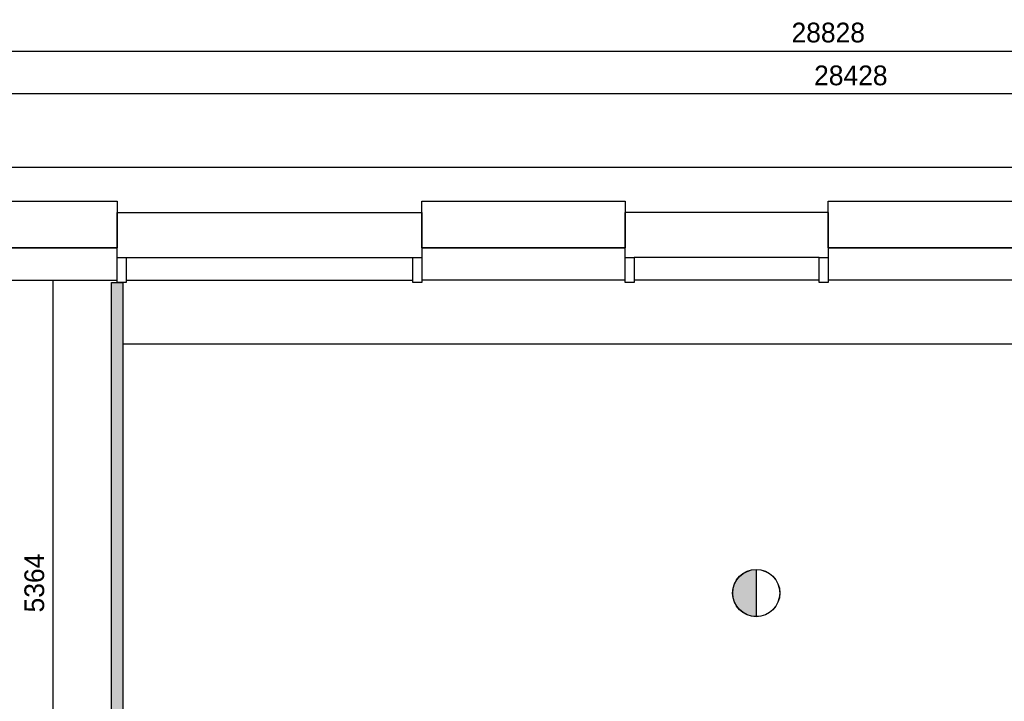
# Model space of a CAD drawing. Extents: x 425211 to 560437, y -104998 to -15578.
# Tile 27 of 33: x 519873 to 528597, y -21613 to -15578. Entities that reach past the tile are written whole.
import ezdxf

# ---------------------------------------------------------------- set-up
doc = ezdxf.new("R2010")
doc.units = 0
doc.header["$MEASUREMENT"] = 0
doc.header["$PDMODE"] = 35
doc.header["$PDSIZE"] = -0.5
doc.layers.get('0').update_dxf_attribs({"linetype": 'CONTINUOUS'})
doc.layers.get('DEFPOINTS').update_dxf_attribs({"linetype": 'CONTINUOUS'})
for name, color, linetype in [('AA$1A---_ARCEER', 252, 'CONTINUOUS'), ('AL21----_BUITENWAND', 252, 'CONTINUOUS'), ('AL22----_BINNENWAND', 252, 'CONTINUOUS'), ('AL31----_BUITENKOZIJN', 252, 'CONTINUOUS'), ('AM$1A---_MAATVOERING', 252, 'CONTINUOUS'), ('Brandweer', 252, 'CONTINUOUS')]:
    doc.layers.add(name, color=color, linetype=linetype)
doc.styles.add('B-01', font='b-gbp')
doc.dimstyles.new('BBA_STAND', dxfattribs={"dimtxt": 175, "dimasz": 1, "dimexe": 1, "dimexo": 0.001, "dimgap": 75, "dimtad": 1, "dimdec": 0, "dimzin": 0, "dimdsep": 46, "dimtxsty": 'B-01', "dimblk": 'NONE', "dimblk1": 'NONE', "dimblk2": 'PIJL1', "dimcen": 1, "dimse1": 1, "dimse2": 1, "dimclrd": 256, "dimclre": 1, "dimclrt": 256, "dimadec": 0, "dimazin": 0, "dimtfac": 1, "dimtdec": 0, "dimtmove": 0, "dimatfit": 0, "dimldrblk": 'PIJL1', "dimfxl": 1, "dimtolj": 1, "dimtzin": 0, "dimarcsym": 0})

# ---------------------------------------------------------------- blocks, each defined once
blk = doc.blocks.new('*D7')
at = {"layer": 'AM$1A---_MAATVOERING', "lineweight": -2, "transparency": 16777216}
blk.add_line((520166, -17884), (520166, -23248), dxfattribs=at)
at = {"layer": 'DEFPOINTS', "color": 0, "transparency": 16777216}
for p in [(520388, -17884), (520166, -23248), (520687.4, -23248)]:
    blk.add_point(p, dxfattribs=at)
at = {"layer": 'AM$1A---_MAATVOERING', "transparency": 16777216, "insert": (520003.5, -20566), "char_height": 175, "attachment_point": 5, "rotation": 90, "style": 'B-01'}
blk.add_mtext('\\A1;5364', dxfattribs=at)
blk = doc.blocks.new('_None')
blk = doc.blocks.new('PIJL1')
at = {"color": 1, "linetype": 'ByBlock'}
blk.add_line((0, 82.6), (0, -82.6), dxfattribs=at)
blk.add_solid([(-100, 16.7), (-100, -16.7), (0, 0)], dxfattribs=at)
blk = doc.blocks.new('*D16')
at = {"layer": 'AM$1A---_MAATVOERING', "lineweight": -2, "transparency": 16777216}
blk.add_line((520787.4, -18449), (540451.4, -18449), dxfattribs=at)
at = {"layer": 'DEFPOINTS', "color": 0, "transparency": 16777216}
for p in [(540451.4, -17884), (520787.4, -17904), (540451.4, -18449)]:
    blk.add_point(p, dxfattribs=at)
at = {"layer": 'AM$1A---_MAATVOERING', "transparency": 16777216, "insert": (530619.4, -18286.5), "char_height": 175, "attachment_point": 5, "style": 'B-01'}
blk.add_mtext('\\A1;19664', dxfattribs=at)
blk = doc.blocks.new('*D34')
at = {"layer": 'AM$1A---_MAATVOERING', "lineweight": -2, "transparency": 16777216}
blk.add_line((541451.4, -16234.5), (513023.4, -16234.5), dxfattribs=at)
at = {"layer": 'DEFPOINTS', "color": 0, "transparency": 16777216}
for p in [(513023.4, -16234.5), (541451.4, -16884), (513023.4, -17284)]:
    blk.add_point(p, dxfattribs=at)
at = {"layer": 'AM$1A---_MAATVOERING', "transparency": 16777216, "insert": (527237.4, -16072), "char_height": 175, "attachment_point": 5, "style": 'B-01'}
blk.add_mtext('\\A1;28428', dxfattribs=at)
blk = doc.blocks.new('*D36')
at = {"layer": 'AM$1A---_MAATVOERING', "lineweight": -2, "transparency": 16777216}
blk.add_line((512623.4, -15855), (541451.4, -15855), dxfattribs=at)
at = {"layer": 'DEFPOINTS', "color": 0, "transparency": 16777216}
for p in [(541451.4, -15855), (512623.4, -16884), (541451.4, -16884)]:
    blk.add_point(p, dxfattribs=at)
at = {"layer": 'AM$1A---_MAATVOERING', "transparency": 16777216, "insert": (527037.4, -15692.5), "char_height": 175, "attachment_point": 5, "style": 'B-01'}
blk.add_mtext('\\A1;28828', dxfattribs=at)

msp = doc.modelspace()

# ---------------------------------------------------------------- hatches: boundary and pattern name
at = {"layer": 'AA$1A---_ARCEER'}
h = msp.add_hatch(color=256, dxfattribs=at)
h.paths.add_polyline_path([(521337.4, -23248), (521337.4, -23148), (520787.4, -23148), (520787.4, -17904), (520687.4, -17904), (520687.4, -23248)])
h.paths.add_polyline_path([(521587.4, -44712), (521587.4, -39448), (522977.4, -39448), (522977.4, -39348), (521537.4, -39348), (519237.4, -39348), (519237.4, -39448), (521487.4, -39448), (521487.4, -44712)])
h.paths.add_polyline_path([(517195.5, -44678), (517195.5, -40547.9), (517464.6, -40345), (517404.4, -40265.1), (517095.5, -40498.1), (517095.5, -44678)])
h.paths.add_polyline_path([(520632.5, -31598), (520632.5, -31498), (519237.4, -31498), (519237.4, -31598)])
at = {"layer": 'Brandweer'}
msp.add_hatch(color=256, dxfattribs=at).paths.add_polyline_path([(526399, -20862.2), (526399, -20445.8, 1)])

# ---------------------------------------------------------------- linework, layer by layer
at = {"layer": 'AL21----_BUITENWAND'}
for p, q in [((520737.4, -17284), (523437.4, -17284)), ((527037.4, -17284), (525237.4, -17284)), ((520817.4, -17684), (523357.4, -17684)), ((526957.4, -17684), (525317.4, -17684)), ((520817.4, -17884), (523357.4, -17884)), ((526957.4, -17884), (525317.4, -17884))]:
    msp.add_line(p, q, dxfattribs=at)
msp.add_lwpolyline([(512623.4, -16884), (541451.4, -16884)], dxfattribs=at)
at = {"layer": 'AL22----_BINNENWAND'}
for points in [[(520687.4, -23248), (520687.4, -17904)], [(520687.4, -17904), (520787.4, -17904)], [(520787.4, -17904), (520787.4, -23148)]]:
    msp.add_lwpolyline(points, dxfattribs=at)
at = {"layer": 'AL31----_BUITENKOZIJN'}
for p, q in [((520737.4, -17684), (520737.4, -17284)), ((520737.4, -17684), (520737.4, -17284)), ((523437.4, -17284), (523437.4, -17684)), ((523437.4, -17284), (523437.4, -17684)), ((525237.4, -17684), (525237.4, -17284)), ((525237.4, -17684), (525237.4, -17284)), ((527037.4, -17284), (527037.4, -17684)), ((527037.4, -17284), (527037.4, -17684))]:
    msp.add_line(p, q, dxfattribs=at)
for points in [[(515337.4, -17184), (520737.4, -17184), (520737.4, -17598), (515337.4, -17598)], [(515337.4, -17184), (520737.4, -17184), (520737.4, -17598), (515337.4, -17598)], [(523437.4, -17184), (525237.4, -17184), (525237.4, -17598), (523437.4, -17598)], [(523437.4, -17184), (525237.4, -17184), (525237.4, -17598), (523437.4, -17598)], [(527037.4, -17184), (528837.4, -17184), (528837.4, -17598), (527037.4, -17598)], [(527037.4, -17184), (528837.4, -17184), (528837.4, -17598), (527037.4, -17598)], [(520737.4, -17684), (520817.4, -17684), (520817.4, -17904), (520737.4, -17904)], [(520737.4, -17684), (520817.4, -17684), (520817.4, -17904), (520737.4, -17904)], [(523357.4, -17684), (523437.4, -17684), (523437.4, -17904), (523357.4, -17904)], [(523357.4, -17684), (523437.4, -17684), (523437.4, -17904), (523357.4, -17904)], [(525237.4, -17684), (525317.4, -17684), (525317.4, -17904), (525237.4, -17904)], [(525237.4, -17684), (525317.4, -17684), (525317.4, -17904), (525237.4, -17904)], [(526957.4, -17684), (527037.4, -17684), (527037.4, -17904), (526957.4, -17904)], [(526957.4, -17684), (527037.4, -17684), (527037.4, -17904), (526957.4, -17904)]]:
    msp.add_lwpolyline(points, close=True, dxfattribs=at)
for points in [[(518937.4, -17598), (520737.4, -17598)], [(518937.4, -17598), (520737.4, -17598)], [(523437.4, -17598), (525237.4, -17598)], [(523437.4, -17598), (525237.4, -17598)], [(527037.4, -17598), (528837.4, -17598)], [(527037.4, -17598), (528837.4, -17598)], [(518977.4, -17884), (520737.4, -17884)], [(518977.4, -17884), (520737.4, -17884)], [(525237.4, -17884), (523437.4, -17884)], [(525237.4, -17884), (523437.4, -17884)], [(528837.4, -17884), (527037.4, -17884)], [(528837.4, -17884), (527037.4, -17884)]]:
    msp.add_lwpolyline(points, dxfattribs=at)
at = {"layer": 'Brandweer'}
msp.add_line((526399, -20444.5), (526399, -20863.5), dxfattribs=at)
for radius in [209.5, 208.2]:
    msp.add_circle((526399, -20654), radius, dxfattribs=at)

# ---------------------------------------------------------------- dimensions: what is measured, and where the dimension line sits
at = {"layer": 'AM$1A---_MAATVOERING'}
for base, p1, p2, picture, middle in [((541451.4, -15855), (512623.4, -16884), (541451.4, -16884), '*D36', (527037.4, -15692.5)), ((540451.4, -18449), (520787.4, -17904), (540451.4, -17884), '*D16', (530619.4, -18286.5))]:
    dim = msp.add_linear_dim(base=base, p1=p1, p2=p2, dimstyle='BBA_STAND', dxfattribs=at)
    dim.commit()
    dim.dimension.update_dxf_attribs({"geometry": picture, "text_midpoint": middle})
dim = msp.add_linear_dim(base=(513023.4, -16234.5), p1=(541451.4, -16884), p2=(513023.4, -17284), dimstyle='BBA_STAND', override={"dimtmove": 1}, dxfattribs=at)
dim.commit()
dim.dimension.update_dxf_attribs({"geometry": '*D34', "text_midpoint": (527237.4, -16072)})
dim = msp.add_linear_dim(base=(520166, -23248), p1=(520388, -17884), p2=(520687.4, -23248), angle=270, dimstyle='BBA_STAND', dxfattribs=at)
dim.commit()
dim.dimension.update_dxf_attribs({"geometry": '*D7', "text_midpoint": (520003.5, -20566)})

doc.saveas('drawing.dxf')
